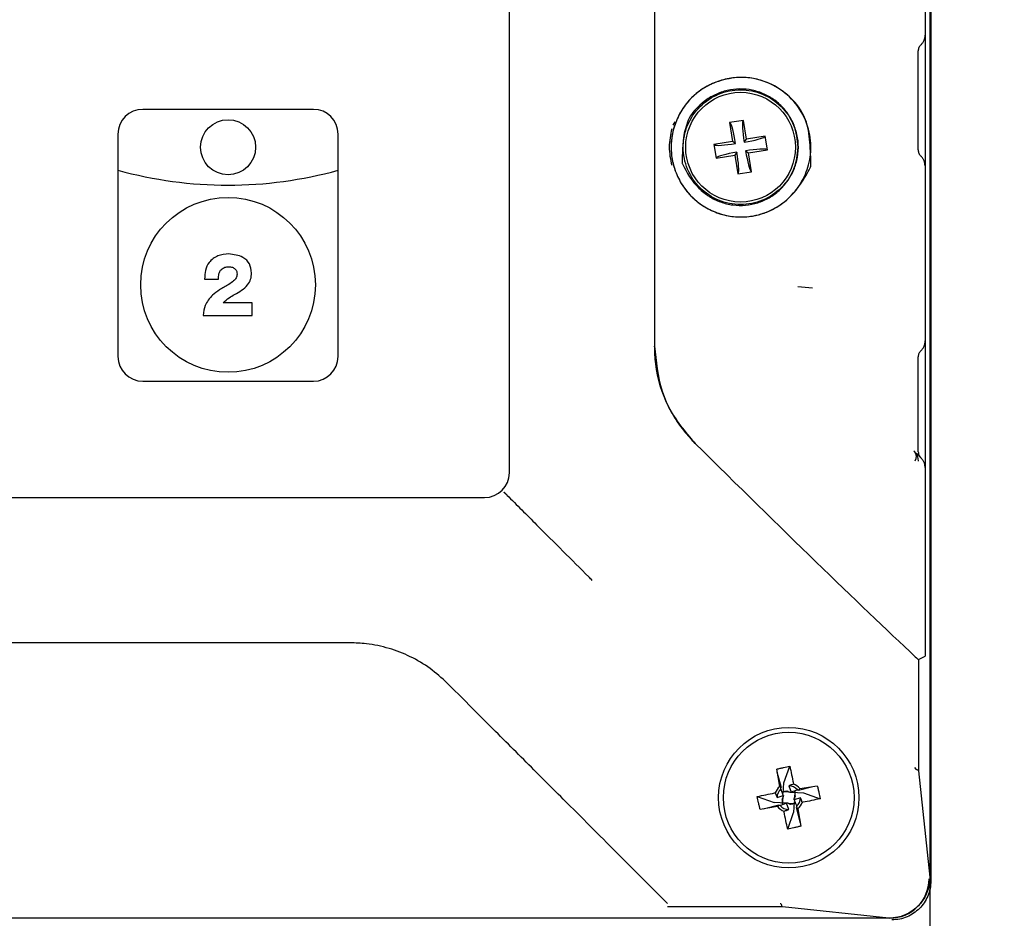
# Model space of a CAD drawing. Header units: millimetres. Extents: x 0 to 210, y 0 to 148.
# Tile 6 of 52: x 37 to 49, y 47 to 57. Entities that reach past the tile are written whole.
import ezdxf

# ---------------------------------------------------------------- set-up
doc = ezdxf.new("R2010")
doc.units = ezdxf.units.MM
doc.header["$LTSCALE"] = 0.5
doc.layers.add('FORMAT', color=7, linetype='Continuous')
doc.styles.add('SLDTEXTSTYLE0', font='TXT', dxfattribs={"width": 0.605})
doc.dimstyles.new('SLDDIMSTYLE0', dxfattribs={"dimtxt": 1.284159, "dimasz": 1.651, "dimexe": 0, "dimexo": 0.0625, "dimgap": 0.32104, "dimtad": 1, "dimdec": 1, "dimlfac": 6, "dimrnd": 1e-09, "dimzin": 12, "dimdsep": 46, "dimtxsty": 'SLDTEXTSTYLE0', "dimsah": 1, "dimcen": 0.09, "dimadec": 0, "dimazin": 3, "dimtfac": 1, "dimtdec": 1, "dimtmove": 0, "dimatfit": 0, "dimfxl": 0, "dimfrac": 2, "dimtolj": 1, "dimtzin": 12, "dimarcsym": 0})
doc.dimstyles.new('SLDDIMSTYLE2', dxfattribs={"dimtxt": 1.284159, "dimasz": 1.651, "dimexe": 0, "dimexo": 0.0625, "dimgap": 0.32104, "dimtad": 1, "dimdec": 0, "dimlfac": 6, "dimrnd": 1e-09, "dimzin": 12, "dimdsep": 46, "dimtxsty": 'SLDTEXTSTYLE0', "dimsah": 1, "dimcen": 0.09, "dimadec": 0, "dimazin": 3, "dimtfac": 1, "dimtdec": 1, "dimtofl": 0, "dimtmove": 0, "dimatfit": 3, "dimfxl": 0, "dimfrac": 2, "dimtolj": 1, "dimtzin": 12, "dimarcsym": 0})

# ---------------------------------------------------------------- blocks, each defined once
blk = doc.blocks.new('_D')
at = {"layer": 'FORMAT'}
for p, q in [((20.392, 46.513), (20.392, 55.294)), ((18.126, 53.922), (18.126, 54.363)), ((18.126, 54.363), (20.098, 54.363)), ((20.098, 54.363), (20.098, 53.922)), ((18.126, 49.512), (18.126, 49.071)), ((20.098, 49.071), (20.098, 49.512)), ((18.126, 49.071), (20.098, 49.071)), ((24.779, 46.513), (19.892, 46.513)), ((20.392, 44.473), (20.392, 46.513)), ((42.695, 44.473), (19.892, 44.473)), ((20.392, 44.473), (20.392, 41.298))]:
    blk.add_line(p, q, dxfattribs=at)
for points in [[(20.392, 46.513), (20.646, 48.164), (20.138, 48.164)], [(20.392, 44.473), (20.138, 42.822), (20.646, 42.822)]]:
    blk.add_solid(points, dxfattribs=at)
at = {"layer": 'FORMAT', "char_height": 1.3229, "attachment_point": 1, "rotation": 90, "style": 'SLDTEXTSTYLE0'}
for s, insert in [('0,482', (18.393, 49.512)), ('12,2', (16.127, 50.002))]:
    blk.add_mtext(s, dxfattribs=dict(at, insert=insert))
blk = doc.blocks.new('_D_3')
at = {"layer": 'FORMAT'}
for p, q in [((48.315, 47.033), (48.315, 40.357)), ((78.315, 47.033), (78.315, 40.357)), ((61.6, 43.123), (61.159, 43.123)), ((61.159, 43.123), (61.159, 41.151)), ((65.03, 43.123), (65.471, 43.123)), ((65.471, 43.123), (65.471, 41.151)), ((61.159, 41.151), (61.6, 41.151)), ((65.471, 41.151), (65.03, 41.151)), ((48.315, 40.857), (78.315, 40.857))]:
    blk.add_line(p, q, dxfattribs=at)
for points in [[(48.315, 40.857), (49.966, 40.603), (49.966, 41.111)], [(78.315, 40.857), (76.664, 41.111), (76.664, 40.603)]]:
    blk.add_solid(points, dxfattribs=at)
at = {"layer": 'FORMAT', "attachment_point": 1, "style": 'SLDTEXTSTYLE0'}
for s, insert, char_height in [('180', (61.845, 45.122), 1.3229), ('7,09', (61.6, 42.856), 1.3229), ('minimal pitch', (58.17, 40.59), 1.32292)]:
    blk.add_mtext(s, dxfattribs=dict(at, insert=insert, char_height=char_height))

msp = doc.modelspace()

# ---------------------------------------------------------------- linework, layer by layer
at = {"color": 7, "linetype": 'Continuous', "lineweight": 25}
for p, q in [((48.314878, 70.037902), (48.314878, 47.032927)), ((48.326449, 70.082954), (48.326449, 46.987875)), ((44.979362, 63.610264), (44.979362, 53.460566)), ((43.221028, 51.927081), (43.221028, 62.243748)), ((48.256677, 59.844611), (48.256677, 57.226219)), ((48.256677, 57.226219), (48.256677, 55.643076)), ((48.173293, 55.835021), (48.173293, 57.034379)), ((40.846028, 56.327081), (38.779362, 56.327081)), ((45.224008, 56.177563), (45.202004, 56.135305)), ((46.054715, 56.19297), (45.887524, 56.166121)), ((46.048715, 56.184673), (46.054715, 56.19297)), ((46.0912, 55.965768), (46.054715, 56.19297)), ((45.887524, 56.166121), (45.924009, 55.93892)), ((45.89582, 56.160121), (45.887524, 56.166121)), ((38.479362, 56.027081), (38.479362, 55.590415)), ((41.146028, 55.590415), (41.146028, 56.027081)), ((45.924009, 55.93892), (45.696807, 55.902435)), ((45.959699, 55.913106), (45.924009, 55.93892)), ((46.065386, 55.930078), (46.0912, 55.965768)), ((46.318401, 56.002253), (46.0912, 55.965768)), ((46.312401, 55.993957), (46.318401, 56.002253)), ((46.34525, 55.835062), (46.318401, 56.002253)), ((45.705103, 55.896434), (45.696807, 55.902435)), ((45.696807, 55.902435), (45.723655, 55.735243)), ((45.959699, 55.913106), (45.958307, 55.912883)), ((45.959475, 55.914498), (45.959699, 55.913106)), ((46.065386, 55.930078), (46.065163, 55.93147)), ((46.066778, 55.930301), (46.065386, 55.930078)), ((46.082358, 55.82439), (46.08375, 55.824614)), ((46.082358, 55.82439), (46.118048, 55.798577)), ((46.082582, 55.822998), (46.082358, 55.82439)), ((46.118048, 55.798577), (46.34525, 55.835062)), ((46.336953, 55.841062), (46.34525, 55.835062)), ((45.723655, 55.735243), (45.950857, 55.771728)), ((45.729656, 55.74354), (45.723655, 55.735243)), ((45.97667, 55.807419), (45.950857, 55.771728)), ((45.950857, 55.771728), (45.987342, 55.544527)), ((45.975279, 55.807195), (45.97667, 55.807419)), ((45.97667, 55.807419), (45.976894, 55.806027)), ((46.154533, 55.571375), (46.118048, 55.798577)), ((38.479362, 55.590415), (38.479362, 53.335415)), ((41.146028, 53.335415), (41.146028, 55.590415)), ((48.256677, 55.643076), (48.256677, 53.523201)), ((45.987342, 55.544527), (46.154533, 55.571375)), ((45.993342, 55.552823), (45.987342, 55.544527)), ((46.146237, 55.577376), (46.154533, 55.571375)), ((39.52897, 54.2729), (39.694998, 54.273035)), ((46.712838, 54.184226), (46.892282, 54.168061)), ((40.105443, 53.986152), (39.752378, 53.986152)), ((40.105443, 53.831951), (40.105443, 53.986152)), ((39.511001, 53.831951), (40.105443, 53.831951)), ((48.256677, 53.523201), (48.256677, 51.989507)), ((48.173293, 52.181782), (48.173293, 53.331373)), ((38.779362, 53.035415), (40.846028, 53.035415)), ((48.123064, 52.190528), (48.121265, 52.192208)), ((48.128716, 52.184876), (48.123064, 52.190528)), ((48.208983, 52.104609), (48.150348, 52.163245)), ((48.256677, 51.989507), (48.256677, 49.704832)), ((43.167832, 51.680278), (43.169466, 51.678644)), ((29.704362, 51.627081), (42.921028, 51.627081)), ((41.289006, 49.868748), (31.336384, 49.868748)), ((48.177219, 49.665115), (48.256677, 49.704832)), ((48.177219, 49.665115), (48.177219, 48.319652)), ((46.49535, 48.128054), (46.459171, 48.339305)), ((46.545615, 48.171427), (46.617103, 48.374601)), ((48.177219, 48.319652), (48.177177, 48.319882)), ((48.177219, 48.319652), (48.314878, 47.032927)), ((46.515251, 48.111848), (46.465502, 48.302242)), ((46.530107, 48.068293), (46.554508, 48.066763)), ((46.537656, 48.044505), (46.545615, 48.171427)), ((46.554508, 48.066763), (46.612727, 48.063112)), ((46.604834, 48.135581), (46.631982, 48.05942)), ((46.678902, 48.068026), (46.673532, 47.982358)), ((46.722462, 48.082859), (46.912855, 48.132607)), ((46.738667, 48.10276), (46.949919, 48.138939)), ((46.22351, 48.00649), (46.426705, 47.935002)), ((46.462529, 47.994218), (46.538691, 48.021366)), ((46.529817, 47.919494), (46.535185, 48.005093)), ((46.637306, 48.061571), (46.78204, 48.052495)), ((46.746194, 47.993275), (46.670036, 47.966129)), ((46.78204, 48.052495), (46.985214, 47.981007)), ((46.470056, 47.884736), (46.258806, 47.848558)), ((46.486261, 47.904636), (46.295869, 47.854889)), ((46.571432, 47.925929), (46.426705, 47.935002)), ((46.603891, 47.851916), (46.576745, 47.928075)), ((46.654051, 47.920749), (46.595832, 47.924399)), ((46.678639, 47.919207), (46.654051, 47.920749)), ((46.671064, 47.942996), (46.663108, 47.816091)), ((46.693474, 47.875647), (46.743221, 47.685255)), ((46.713374, 47.859442), (46.749552, 47.648192)), ((46.59162, 47.612897), (46.663108, 47.816091)), ((46.528458, 46.670891), (45.137546, 46.670891)), ((46.527979, 46.670994), (46.528458, 46.670891)), ((47.815183, 46.533232), (46.528458, 46.670891)), ((47.815183, 46.533232), (24.837473, 46.533232))]:
    msp.add_line(p, q, dxfattribs=at)
for centre, radius in [((46.021028, 55.868748), 0.664633), ((39.812695, 55.868748), 0.333333), ((39.812695, 54.202081), 1.058333), ((46.604362, 47.993748), 0.85), ((46.604362, 47.993748), 0.791667)]:
    msp.add_circle(centre, radius, dxfattribs=at)
for centre, radius, start, end in [((38.779362, 56.027081), 0.3, 90, 180), ((40.846028, 56.027081), 0.3, 360, 90), ((39.812695, 60.409359), 5, 254.53399, 285.46601), ((38.779362, 53.335415), 0.3, 180, 270), ((40.846028, 53.335415), 0.3, 270, 360), ((48.046774, 52.121255), 0.10374, 330.3732575, 37.8264714), ((48.015015, 52.069186), 0.162204, 359.921766, 44.993945), ((42.921028, 51.927081), 0.3, 270, 360), ((46.604362, 47.993748), 0.172979, 129.0651787, 160.341325), ((46.604362, 47.993748), 0.141833, 132.3050722, 179.8100385), ((46.604362, 47.993748), 0.141833, 42.3050722, 89.8090515), ((46.604362, 47.993748), 0.172979, 39.0651787, 70.3413248), ((46.604362, 47.993748), 0.141833, 312.3060592, 359.8090515), ((46.604362, 47.993748), 0.172979, 219.0651789, 250.341325), ((46.604362, 47.993748), 0.141833, 222.3060592, 269.8100385), ((46.604362, 47.993748), 0.172979, 309.0651789, 340.3413248)]:
    msp.add_arc(centre, radius, start, end, dxfattribs=at)
for centre, major_axis, ratio, start_param, end_param in [((46.091522, 55.935702), (-0.040272, 0.250787), 0.105104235, 0.104719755, 1.570796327), ((45.933116, 55.910265), (-0.040272, 0.250787), 0.105104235, 4.71238898, 6.178465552), ((46.062545, 55.95666), (0.250787, 0.040272), 0.105104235, 4.71238898, 6.178465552), ((45.954074, 55.939241), (0.250787, 0.040272), 0.105104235, 3.246312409, 4.71238898), ((46.10894, 55.827231), (-0.040272, 0.250787), 0.105104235, 1.570796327, 3.036872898), ((46.087983, 55.798255), (0.250787, 0.040272), 0.105104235, 0.104719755, 1.570796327), ((45.979511, 55.780836), (0.250787, 0.040272), 0.105104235, 1.570796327, 3.036872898), ((45.950535, 55.801794), (-0.040272, 0.250787), 0.105104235, 3.246312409, 4.71238898), ((44.600593, 53.391911), (-4.665067, 4.666489), 0.026179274, 1.78440247, 2.456898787), ((48.010653, 49.831807), (-0.16661, 0.16666), 0.026179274, 2.456898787, 3.132867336), ((47.828909, 47.010867), (-0.336515, 0.336515), 0.998099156, 2.357145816, 3.926039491)]:
    msp.add_ellipse(centre, major_axis=major_axis, ratio=ratio, start_param=start_param, end_param=end_param, dxfattribs=at)
for points, knots in [([(48.205058, 57.107461), (48.212981, 57.115812), (48.22865, 57.132327), (48.244635, 57.162271), (48.25483, 57.193808), (48.256066, 57.2155), (48.256677, 57.226219)], [0, 0, 0, 0, 0.25865851, 0.51153843, 0.758648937, 1, 1, 1, 1]), ([(48.205058, 57.107461), (48.200308, 57.102499), (48.190835, 57.092605), (48.181018, 57.074418), (48.174478, 57.054862), (48.173687, 57.041193), (48.173293, 57.034379)], [0, 0, 0, 0, 0.250779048, 0.500067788, 0.7507769, 1, 1, 1, 1]), ([(45.720043, 56.656333), (45.806966, 56.680868), (45.986854, 56.731643), (46.271073, 56.69317), (46.536708, 56.564625), (46.74761, 56.344562), (46.866004, 56.067002), (46.881906, 55.784917), (46.815686, 55.532283), (46.680418, 55.312355), (46.474072, 55.133672), (46.202314, 55.024117), (45.895992, 55.015096), (45.606141, 55.114945), (45.37513, 55.303116), (45.224604, 55.551191), (45.162723, 55.837066), (45.201999, 56.122711), (45.33173, 56.376431), (45.512894, 56.558855), (45.658089, 56.62718), (45.720043, 56.656333)], [0, 0, 0, 0, 0.050983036, 0.10550978, 0.163144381, 0.222660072, 0.279316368, 0.329168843, 0.3749443, 0.422211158, 0.474644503, 0.532454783, 0.591853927, 0.648773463, 0.702500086, 0.754558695, 0.806217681, 0.860897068, 0.909968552, 0.961584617, 1, 1, 1, 1]), ([(46.87144, 55.698197), (46.871133, 55.683656), (46.870717, 55.663946), (46.873242, 55.643818), (46.872191, 55.638673), (46.872093, 55.638424), (46.871738, 55.637562), (46.870253, 55.634343), (46.834405, 55.558456), (46.732559, 55.381247), (46.510881, 55.143695), (46.225873, 55.032905), (45.983166, 55.018168), (45.800028, 55.048401), (45.6253, 55.117345), (45.467177, 55.224317), (45.33689, 55.366251), (45.241917, 55.534358), (45.185956, 55.718829), (45.173028, 55.911271), (45.205751, 56.101409), (45.279485, 56.279792), (45.389985, 56.437743), (45.533922, 56.564501), (45.700639, 56.654849), (45.880142, 56.707094), (46.064601, 56.719499), (46.304368, 56.682056), (46.560179, 56.548354), (46.744811, 56.348696), (46.823972, 56.169924), (46.85926, 55.987142), (46.868105, 55.828097), (46.871027, 55.714279), (46.87144, 55.698197)], [0, 0, 0, 0, 0.008028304, 0.01088129, 0.01089623, 0.010925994, 0.011030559, 0.011420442, 0.012924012, 0.058434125, 0.127324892, 0.197188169, 0.232392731, 0.267288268, 0.302295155, 0.337418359, 0.372716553, 0.40784558, 0.442862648, 0.477810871, 0.512812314, 0.547908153, 0.583158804, 0.618164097, 0.653275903, 0.688432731, 0.72327566, 0.758691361, 0.828579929, 0.888956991, 0.912673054, 0.937444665, 0.991161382, 1, 1, 1, 1]), ([(45.3331, 56.011104), (45.349755, 56.083488), (45.3872, 56.246229), (45.547429, 56.406475), (45.711501, 56.509866), (45.858999, 56.560915), (46.011895, 56.579787), (46.163436, 56.564094), (46.307442, 56.517234), (46.438567, 56.440536), (46.551478, 56.336949), (46.639622, 56.208714), (46.699342, 56.063203), (46.72654, 55.905707), (46.716102, 55.745502), (46.670275, 55.593128), (46.594498, 55.455859), (46.49212, 55.340549), (46.368828, 55.2516), (46.230251, 55.190975), (46.081254, 55.160852), (45.927655, 55.163691), (45.776864, 55.200691), (45.635716, 55.269175), (45.461256, 55.410568), (45.365528, 55.562601), (45.314481, 55.67378), (45.31326, 55.67653), (45.312962, 55.677272), (45.312881, 55.677493), (45.312838, 55.677687), (45.312918, 55.678936), (45.312789, 55.683236), (45.313412, 55.713023), (45.31467, 55.823164), (45.325133, 55.929861), (45.3331, 56.011104)], [0, 0, 0, 0, 0.048297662, 0.108587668, 0.143583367, 0.178700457, 0.213603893, 0.248893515, 0.283912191, 0.319015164, 0.354583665, 0.389540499, 0.424497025, 0.459334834, 0.494283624, 0.529280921, 0.564470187, 0.599704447, 0.634833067, 0.66992884, 0.705068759, 0.740290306, 0.775412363, 0.810416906, 0.845382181, 0.9244313, 0.925922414, 0.926313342, 0.92642024, 0.926451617, 0.926468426, 0.926551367, 0.927268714, 0.929318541, 0.946181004, 1, 1, 1, 1]), ([(45.186769, 56.092004), (45.172037, 56.018322), (45.142574, 55.870958), (45.171285, 55.723445), (45.185641, 55.649688)], [0, 0, 0, 0, 0.499996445, 1, 1, 1, 1]), ([(48.173293, 55.835021), (48.173679, 55.828162), (48.17445, 55.814484), (48.181051, 55.794892), (48.190889, 55.776757), (48.200344, 55.766842), (48.205058, 55.761899)], [0, 0, 0, 0, 0.250688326, 0.499956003, 0.750701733, 1, 1, 1, 1]), ([(48.256677, 55.643076), (48.254512, 55.663184), (48.251094, 55.694944), (48.230236, 55.734846), (48.213685, 55.752629), (48.205058, 55.761899)], [0, 0, 0, 0, 0.452418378, 0.714567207, 1, 1, 1, 1]), ([(39.821862, 54.575774), (39.776761, 54.572003), (39.686837, 54.564484), (39.581315, 54.485989), (39.530928, 54.379017), (39.529624, 54.308311), (39.52897, 54.2729)], [0, 0, 0, 0, 0.280444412, 0.559163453, 0.779217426, 1, 1, 1, 1]), ([(40.097858, 54.345701), (40.093398, 54.383861), (40.084499, 54.460003), (39.979215, 54.559094), (39.881567, 54.569445), (39.821862, 54.575774)], [0, 0, 0, 0, 0.28078295, 0.560243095, 1, 1, 1, 1]), ([(39.694998, 54.273035), (39.696276, 54.293849), (39.698826, 54.335373), (39.72465, 54.390898), (39.773752, 54.418095), (39.806501, 54.420411), (39.822937, 54.421573)], [0, 0, 0, 0, 0.280860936, 0.560294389, 0.779335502, 1, 1, 1, 1]), ([(39.822937, 54.421573), (39.837211, 54.420479), (39.865692, 54.418298), (39.900609, 54.396086), (39.919498, 54.363503), (39.921268, 54.341101), (39.922154, 54.329881)], [0, 0, 0, 0, 0.280435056, 0.559507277, 0.779390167, 1, 1, 1, 1]), ([(39.922154, 54.329881), (39.91957, 54.314463), (39.914387, 54.283545), (39.874438, 54.242941), (39.841815, 54.221028), (39.821862, 54.207625)], [0, 0, 0, 0, 0.2786555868, 0.5588072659, 1, 1, 1, 1]), ([(39.891283, 54.085216), (39.949774, 54.117948), (40.031175, 54.1635), (40.091653, 54.268112), (40.095787, 54.319808), (40.097858, 54.345701)], [0, 0, 0, 0, 0.56029914, 0.779764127, 1, 1, 1, 1]), ([(39.821862, 54.207625), (39.783349, 54.18623), (39.714598, 54.148035), (39.652343, 54.100032), (39.624963, 54.078919)], [0, 0, 0, 0, 0.560178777, 1, 1, 1, 1]), ([(39.624963, 54.078919), (39.589295, 54.039111), (39.525501, 53.96791), (39.515438, 53.873553), (39.511001, 53.831951)], [0, 0, 0, 0, 0.559091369, 1, 1, 1, 1]), ([(39.752378, 53.986152), (39.77668, 54.006932), (39.820099, 54.044058), (39.869522, 54.072634), (39.891283, 54.085216)], [0, 0, 0, 0, 0.559693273, 1, 1, 1, 1]), ([(44.979362, 53.460566), (44.997505, 53.275748), (45.033797, 52.906048), (45.254471, 52.51366), (45.424793, 52.331752), (45.470131, 52.28333)], [0, 0, 0, 0, 0.423150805, 0.84644804, 1, 1, 1, 1]), ([(45.470131, 52.28333), (45.353292, 52.423727), (45.11968, 52.704444), (44.992611, 53.136452), (44.98227, 53.389423), (44.979362, 53.460566)], [0, 0, 0, 0, 0.418322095, 0.836415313, 1, 1, 1, 1]), ([(48.205058, 53.40445), (48.212645, 53.412402), (48.22788, 53.428369), (48.243948, 53.457656), (48.254673, 53.489582), (48.256007, 53.511965), (48.256677, 53.523201)], [0, 0, 0, 0, 0.247053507, 0.49606074, 0.747037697, 1, 1, 1, 1]), ([(48.205058, 53.40445), (48.200308, 53.39949), (48.190834, 53.389599), (48.181018, 53.371415), (48.174478, 53.351858), (48.173687, 53.338188), (48.173293, 53.331373)], [0, 0, 0, 0, 0.250742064, 0.500013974, 0.750734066, 1, 1, 1, 1]), ([(48.129722, 52.18387), (48.129698, 52.183894), (48.129648, 52.183944), (48.129363, 52.184229), (48.128979, 52.184613), (48.128716, 52.184876)], [0, 0, 0, 0, 0.238407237, 0.478145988, 1, 1, 1, 1]), ([(48.173293, 52.181782), (48.174662, 52.168519), (48.177401, 52.141989), (48.194228, 52.121297), (48.202643, 52.110949)], [0, 0, 0, 0, 0.4999176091, 1, 1, 1, 1]), ([(48.256677, 51.989507), (48.254957, 52.007384), (48.252128, 52.036781), (48.233808, 52.075899), (48.217628, 52.094611), (48.208983, 52.104609)], [0, 0, 0, 0, 0.419532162, 0.689857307, 1, 1, 1, 1]), ([(43.167832, 51.680278), (43.167679, 51.68043), (43.167375, 51.680735), (43.165307, 51.682802), (43.162295, 51.685815), (43.159028, 51.689082), (43.156771, 51.691339), (43.155851, 51.692259), (43.155733, 51.692377)], [0, 0, 0, 0, 0.210191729, 0.420296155, 0.632864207, 0.8506843, 0.980870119, 1, 1, 1, 1]), ([(43.185188, 51.662922), (43.185053, 51.663057), (43.18386, 51.66425), (43.180927, 51.667183), (43.176665, 51.671445), (43.172748, 51.675362), (43.17006, 51.67805), (43.169664, 51.678446), (43.169466, 51.678644)], [0, 0, 0, 0, 0.016893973, 0.149025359, 0.366921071, 0.579575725, 0.789743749, 1, 1, 1, 1]), ([(43.185466, 51.662643), (43.187158, 51.660952), (43.309005, 51.539105), (43.53995, 51.308159), (43.874225, 50.973884), (44.078463, 50.769646), (44.18156, 50.66655)], [0, 0, 0, 0, 0.004945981, 0.356321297, 0.675080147, 1, 1, 1, 1]), ([(44.223538, 50.624571), (44.210353, 50.637757), (44.195907, 50.652203), (44.182711, 50.665399), (44.18156, 50.66655)], [0, 0, 0, 0, 0.912761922, 1, 1, 1, 1]), ([(42.467517, 49.380593), (42.40033, 49.441719), (42.26396, 49.565788), (42.023896, 49.706158), (41.763299, 49.807576), (41.515686, 49.860693), (41.35539, 49.866389), (41.289006, 49.868748)], [0, 0, 0, 0, 0.208965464, 0.424142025, 0.63308574, 0.848049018, 1, 1, 1, 1]), ([(45.13695, 46.711158), (44.957895, 46.890213), (44.590245, 47.257864), (44.024226, 47.823885), (43.484665, 48.363442), (42.985857, 48.86225), (42.641784, 49.206325), (42.467517, 49.380593)], [0, 0, 0, 0, 0.22892253, 0.470041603, 0.642029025, 0.818693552, 1, 1, 1, 1]), ([(46.459171, 48.339305), (46.473059, 48.342707), (46.500836, 48.349511), (46.553519, 48.361351), (46.592306, 48.369433), (46.617103, 48.374601)], [0, 0, 0, 0, 0.2650774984, 0.5301533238, 1, 1, 1, 1]), ([(46.617103, 48.374601), (46.632359, 48.305528), (46.648255, 48.233554), (46.662, 48.159625), (46.662555, 48.156644)], [0, 0, 0, 0, 0.959683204, 1, 1, 1, 1]), ([(48.137802, 48.352313), (48.137648, 48.353474), (48.137381, 48.355483), (48.137404, 48.357531), (48.137414, 48.358397)], [0, 0, 0, 0, 0.577426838, 1, 1, 1, 1]), ([(48.137802, 48.352313), (48.137888, 48.354262), (48.137974, 48.356214), (48.13806, 48.358166), (48.13806, 48.358169)], [0, 0, 0, 0, 0.99829602, 1, 1, 1, 1]), ([(48.177177, 48.319882), (48.174903, 48.321703), (48.171313, 48.324578), (48.157013, 48.330575), (48.147236, 48.336715), (48.141313, 48.342437), (48.13853, 48.348676), (48.13797, 48.351473), (48.137802, 48.352313)], [0, 0, 0, 0, 0.443528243, 0.700246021, 0.812563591, 0.926138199, 0.977816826, 1, 1, 1, 1]), ([(46.508897, 48.098644), (46.508568, 48.106437), (46.508014, 48.119548), (46.499004, 48.125599), (46.49535, 48.128054)], [0, 0, 0, 0, 0.594388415, 1, 1, 1, 1]), ([(46.538691, 48.021366), (46.537129, 48.025218), (46.526654, 48.051044), (46.51706, 48.076762), (46.508897, 48.098644)], [0, 0, 0, 0, 0.149142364, 1, 1, 1, 1]), ([(46.552912, 48.071078), (46.554573, 48.071286), (46.561305, 48.07213), (46.572388, 48.073039), (46.58082, 48.073467), (46.582282, 48.075811), (46.583162, 48.077221)], [0, 0, 0, 0, 0.048222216, 0.19547219, 0.516391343, 1, 1, 1, 1]), ([(46.583162, 48.077221), (46.599105, 48.068522), (46.622022, 48.056017), (46.629658, 48.058626), (46.631982, 48.05942)], [0, 0, 0, 0, 0.6956772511, 1, 1, 1, 1]), ([(46.662555, 48.156644), (46.649768, 48.153084), (46.63143, 48.147978), (46.611014, 48.138461), (46.604834, 48.135581)], [0, 0, 0, 0, 0.697308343, 1, 1, 1, 1]), ([(46.631982, 48.05942), (46.635833, 48.060982), (46.661658, 48.071456), (46.687375, 48.08105), (46.709258, 48.089213)], [0, 0, 0, 0, 0.149115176, 1, 1, 1, 1]), ([(46.687836, 48.014939), (46.686189, 48.015647), (46.684097, 48.016546), (46.683127, 48.032843), (46.681408, 48.048472), (46.679152, 48.064889), (46.677476, 48.076094), (46.676922, 48.079794)], [0, 0, 0, 0, 0.531183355, 0.674709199, 0.784315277, 0.928780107, 1, 1, 1, 1]), ([(46.709258, 48.089213), (46.717051, 48.089542), (46.730162, 48.090096), (46.736213, 48.099105), (46.738667, 48.10276)], [0, 0, 0, 0, 0.594388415, 1, 1, 1, 1]), ([(46.949919, 48.138939), (46.953321, 48.12505), (46.960125, 48.097274), (46.971964, 48.044591), (46.980047, 48.005804), (46.985214, 47.981007)], [0, 0, 0, 0, 0.2650774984, 0.5301533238, 1, 1, 1, 1]), ([(46.22351, 48.00649), (46.292583, 48.021745), (46.364557, 48.037642), (46.438485, 48.051387), (46.441465, 48.051941)], [0, 0, 0, 0, 0.959689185, 1, 1, 1, 1]), ([(46.258806, 47.848558), (46.255404, 47.862446), (46.2486, 47.890223), (46.23676, 47.942906), (46.228678, 47.981693), (46.22351, 48.00649)], [0, 0, 0, 0, 0.265077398, 0.530153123, 1, 1, 1, 1]), ([(46.441465, 48.051941), (46.445026, 48.039154), (46.450132, 48.020817), (46.459648, 48.000399), (46.462529, 47.994218)], [0, 0, 0, 0, 0.6973078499, 1, 1, 1, 1]), ([(46.538691, 48.021366), (46.539289, 48.019681), (46.542148, 48.011628), (46.53028, 47.989786), (46.520895, 47.972515)], [0, 0, 0, 0, 0.209242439, 1, 1, 1, 1]), ([(46.520895, 47.972515), (46.522538, 47.971801), (46.524625, 47.970894), (46.525616, 47.954448), (46.527361, 47.93867), (46.529611, 47.922334), (46.531267, 47.911264), (46.531789, 47.907774)], [0, 0, 0, 0, 0.532393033, 0.676181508, 0.786411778, 0.932663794, 1, 1, 1, 1]), ([(46.670036, 47.966129), (46.669439, 47.967812), (46.666583, 47.975863), (46.67845, 47.997683), (46.687836, 48.014939)], [0, 0, 0, 0, 0.209129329, 1, 1, 1, 1]), ([(46.670036, 47.966129), (46.671596, 47.962281), (46.682071, 47.936456), (46.691664, 47.910739), (46.699828, 47.888854)], [0, 0, 0, 0, 0.148983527, 1, 1, 1, 1]), ([(46.767258, 47.935555), (46.763698, 47.948342), (46.758592, 47.966679), (46.749075, 47.987096), (46.746194, 47.993275)], [0, 0, 0, 0, 0.697308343, 1, 1, 1, 1]), ([(46.985214, 47.981007), (46.916142, 47.965751), (46.844167, 47.949855), (46.770239, 47.93611), (46.767258, 47.935555)], [0, 0, 0, 0, 0.959683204, 1, 1, 1, 1]), ([(46.499467, 47.898281), (46.491674, 47.897953), (46.478562, 47.897401), (46.47251, 47.888391), (46.470056, 47.884736)], [0, 0, 0, 0, 0.594388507, 1, 1, 1, 1]), ([(46.576745, 47.928075), (46.572896, 47.926514), (46.54707, 47.916039), (46.521353, 47.906446), (46.499467, 47.898281)], [0, 0, 0, 0, 0.149010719, 1, 1, 1, 1]), ([(46.546169, 47.830852), (46.558956, 47.834412), (46.577293, 47.839518), (46.597711, 47.849035), (46.603891, 47.851916)], [0, 0, 0, 0, 0.6973078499, 1, 1, 1, 1]), ([(46.59162, 47.612897), (46.576364, 47.681969), (46.560468, 47.753944), (46.546723, 47.827872), (46.546169, 47.830852)], [0, 0, 0, 0, 0.959689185, 1, 1, 1, 1]), ([(46.625587, 47.91028), (46.609637, 47.918975), (46.586709, 47.931476), (46.57907, 47.928869), (46.576745, 47.928075)], [0, 0, 0, 0, 0.695608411, 1, 1, 1, 1]), ([(46.655666, 47.916403), (46.65406, 47.916202), (46.647384, 47.915366), (46.636333, 47.914462), (46.627938, 47.914027), (46.626466, 47.911682), (46.625587, 47.91028)], [0, 0, 0, 0, 0.0468523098, 0.1947675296, 0.5185667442, 1, 1, 1, 1]), ([(46.699828, 47.888854), (46.700157, 47.88106), (46.700709, 47.867948), (46.709719, 47.861897), (46.713374, 47.859442)], [0, 0, 0, 0, 0.594388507, 1, 1, 1, 1]), ([(46.749552, 47.648192), (46.735664, 47.64479), (46.707887, 47.637986), (46.655204, 47.626147), (46.616417, 47.618064), (46.59162, 47.612897)], [0, 0, 0, 0, 0.265077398, 0.530153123, 1, 1, 1, 1]), ([(48.314878, 47.032927), (48.309148, 46.976249), (48.297689, 46.862921), (48.211248, 46.711455), (48.083433, 46.600103), (47.943627, 46.541885), (47.8522, 46.535726), (47.815183, 46.533232)], [0, 0, 0, 0, 0.216662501, 0.433220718, 0.649615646, 0.858133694, 1, 1, 1, 1]), ([(48.326449, 46.987875), (48.324528, 46.95552), (48.320737, 46.891666), (48.282271, 46.772901), (48.196003, 46.643771), (48.066873, 46.557504), (47.948107, 46.519039), (47.884255, 46.515248), (47.851901, 46.513328)], [0, 0, 0, 0, 0.13045262, 0.257446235, 0.500000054, 0.742561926, 0.8695535, 1, 1, 1, 1]), ([(46.527979, 46.670994), (46.52782, 46.671146), (46.526452, 46.672442), (46.523655, 46.68051), (46.51832, 46.696364), (46.510962, 46.704969), (46.505273, 46.708425), (46.501196, 46.709318), (46.499158, 46.709764)], [0, 0, 0, 0, 0.061864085, 0.529434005, 0.800721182, 0.890006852, 0.945023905, 1, 1, 1, 1])]:
    msp.add_open_spline(points, degree=3, knots=knots, dxfattribs=at)
msp.add_open_spline([(46.715604, 55.868748), (46.705164, 55.959656), (46.684284, 56.141471), (46.523656, 56.372674), (46.294099, 56.527159), (46.020935, 56.581407), (45.748331, 56.527159), (45.517096, 56.372674), (45.36262, 56.141471), (45.308369, 55.868748), (45.36262, 55.596026), (45.517096, 55.364823), (45.748331, 55.210338), (46.020935, 55.15609), (46.294099, 55.210338), (46.523656, 55.364823), (46.684284, 55.596026), (46.705164, 55.777841), (46.715604, 55.868748)], degree=3, dxfattribs=at)

# ---------------------------------------------------------------- dimensions: what is measured, and where the dimension line sits
at = {"layer": 'FORMAT'}
for base, p1, p2, angle, dimstyle, picture, middle in [((20.392361, 46.513328), (42.695195, 44.473254), (24.779362, 46.513328), 90, 'SLDDIMSTYLE0', '_D', (20.392361, 51.717002)), ((78.314878, 38.884776), (48.314878, 47.032927), (78.314878, 47.032927), 0, 'SLDDIMSTYLE2', '_D_3', (63.314878, 38.884776))]:
    dim = msp.add_linear_dim(base=base, p1=p1, p2=p2, angle=angle, dimstyle=dimstyle, dxfattribs=at)
    dim.commit()
    dim.dimension.update_dxf_attribs({"geometry": picture, "text_midpoint": middle, "dimtype": 160})

doc.saveas('drawing.dxf')
